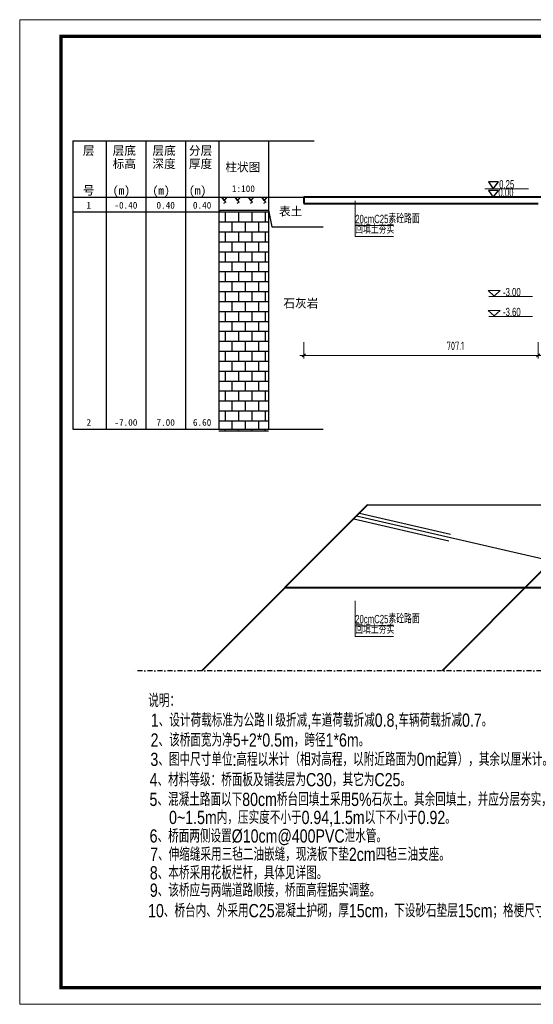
# Model space of a CAD drawing. Header units: inches. Extents: x 112594 to 193184, y 44995 to 116598.
# Tile 30 of 153: x 112988 to 114538, y 68673 to 71643. Entities that reach past the tile are written whole.
import ezdxf
from ezdxf.enums import TextEntityAlignment as Align

# ---------------------------------------------------------------- set-up
doc = ezdxf.new("R2010")
doc.units = ezdxf.units.IN
doc.header["$MEASUREMENT"] = 0
doc.linetypes.add('DASHDOTX2', pattern=[2, 1, -0.5, 0, -0.5])
doc.layers.get('0').update_dxf_attribs({"lineweight": 15})
for name, color, linetype in [('1', 7, 'Continuous'), ('6', 7, 'Continuous'), ('轴线', 3, 'DASHDOTX2')]:
    doc.layers.add(name, color=color, linetype=linetype)
for name, color, linetype, lineweight in [('BM1', 7, 'Continuous', 15), ('标注', 7, 'Continuous', 18), ('粗实线', 7, 'Continuous', 35), ('细实线', 4, 'Continuous', 25), ('轮廓线', 1, 'Continuous', 40)]:
    doc.layers.add(name, color=color, linetype=linetype, lineweight=lineweight)
doc.styles.add('hz-e', font='hztxt_e.shx', dxfattribs={"width": 0.75, "bigfont": 'hztxt.shx'})
doc.styles.add('HZTXT', font='tssdeng.shx', dxfattribs={"width": 0.75, "bigfont": 'hztxt.shx'})
doc.styles.get("Standard").update_dxf_attribs({"font": 'hztxt_e.shx', "width": 0.7, "bigfont": 'hztxt.shx'})
doc.styles.add('楷体', font='SimSun.ttf', dxfattribs={"width": 0.85})
doc.dimstyles.new('3', dxfattribs={"dimtxt": 25, "dimasz": 12, "dimexe": 10, "dimexo": 30, "dimgap": 5, "dimtad": 1, "dimdec": 0, "dimzin": 0, "dimdsep": 46, "dimtxsty": 'HZTXT', "dimblk": 'ARCHTICK', "dimcen": 0, "dimclrt": 7, "dimazin": 2, "dimtfac": 1, "dimtdec": 0, "dimtix": 1, "dimtmove": 2, "dimatfit": 3, "dimfxl": 250, "dimtolj": 1, "dimtzin": 0, "dimarcsym": 0})
doc.dimstyles.new('ISO-25', dxfattribs={"dimtxt": 25, "dimasz": 10, "dimexe": 10, "dimexo": 12, "dimgap": 4, "dimtad": 1, "dimdec": 0, "dimdsep": 46, "dimtxsty": 'HZTXT', "dimblk": 'OBLIQUE', "dimcen": 2.5, "dimdle": 12, "dimclrd": 3, "dimclre": 3, "dimclrt": 3, "dimadec": 0, "dimazin": 0, "dimtfac": 1, "dimtdec": 0, "dimtmove": 2, "dimatfit": 3, "dimfxl": 40, "dimfxlon": 1, "dimarcsym": 0})

# ---------------------------------------------------------------- blocks, each defined once
blk = doc.blocks.new('三角形')
at = {"layer": '轮廓线', "color": 0, "lineweight": 20}
for p, q in [((24441.9, 199232.1), (24477.5, 199232.1)), ((24459.3, 199208.6), (24441.9, 199232.1)), ((24477.5, 199232.1), (24459.3, 199208.6))]:
    blk.add_line(p, q, dxfattribs=at)
blk = doc.blocks.new('hjytkl')
at = {"layer": '细实线'}
for p, q in [((71530.6, -4116), (71519.3, -4095.3)), ((71519.3, -4095.3), (71540.6, -4095.3)), ((71540.6, -4095.3), (71530.6, -4116))]:
    blk.add_line(p, q, dxfattribs=at)
blk = doc.blocks.new('_ArchTick')
at = {"color": 0, "linetype": 'ByBlock', "const_width": 0.15}
blk.add_lwpolyline([(-0.5, -0.5), (0.5, 0.5)], dxfattribs=at)
blk = doc.blocks.new('*D375')
at = {"color": 0, "lineweight": -2}
blk.add_arc((115235.2, 69679.1), 149.3, 360, 57.6267, dxfattribs=at)
at = {"color": 0, "lineweight": -2, "xscale": 12, "yscale": 12, "zscale": 12}
for p, rotation in [((115315.1, 69805.2), 147.626692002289), ((115384.5, 69679.1), 269.9999999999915)]:
    blk.add_blockref('_ArchTick', p, dxfattribs=dict(at, rotation=rotation))
at = {"color": 7, "insert": (115381.3, 69759.5), "char_height": 25, "attachment_point": 5, "rotation": 298.8133, "style": 'HZTXT'}
blk.add_mtext('\\A1;57.63°', dxfattribs=at)
blk = doc.blocks.new('*D376')
at = {"color": 0, "lineweight": -2}
for p, q in [((114868.9, 69979.1), (114819.6, 69979.1)), ((114829.6, 69929.1), (114829.6, 69979.1)), ((114789.6, 69929.1), (114839.6, 69929.1))]:
    blk.add_line(p, q, dxfattribs=at)
at = {"color": 0, "lineweight": -2, "xscale": 12, "yscale": 12, "zscale": 12}
for p, rotation in [((114829.6, 69979.1), 90), ((114829.6, 69929.1), 270)]:
    blk.add_blockref('_ArchTick', p, dxfattribs=dict(at, rotation=rotation))
at = {"color": 7, "insert": (114812.1, 69954.1), "char_height": 25, "attachment_point": 5, "rotation": 90, "style": 'HZTXT'}
blk.add_mtext('\\A1;50', dxfattribs=at)
blk = doc.blocks.new('_Oblique')
at = {"color": 0, "linetype": 'ByBlock', "lineweight": -2}
blk.add_line((-0.5, -0.5), (0.5, 0.5), dxfattribs=at)
blk = doc.blocks.new('*D2353')
at = {"layer": '细实线', "color": 3, "lineweight": 15}
for p, q in [((113845.8, 70670.4), (113845.8, 70620.4)), ((114552.9, 70670.4), (114552.9, 70620.4)), ((114564.9, 70630.4), (113833.8, 70630.4))]:
    blk.add_line(p, q, dxfattribs=at)
at = {"layer": '细实线', "color": 3, "lineweight": 15, "xscale": 10, "yscale": 10, "zscale": 10}
for p, rotation in [((113845.8, 70630.4), 179.9999999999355), ((114552.9, 70630.4), 359.9999999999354)]:
    blk.add_blockref('_Oblique', p, dxfattribs=dict(at, rotation=rotation))
at = {"layer": '细实线', "color": 3, "insert": (114302.9, 70659.1), "char_height": 25, "attachment_point": 5, "style": 'HZTXT'}
blk.add_mtext('707.1', dxfattribs=at)

msp = doc.modelspace()

# ---------------------------------------------------------------- linework, layer by layer
for p, q in [((114391.52918, 71132.92667), (114523.40898, 71132.92667)), ((114403.6109, 70807.92964), (114535.49071, 70807.92964)), ((114403.6109, 70747.92964), (114535.49071, 70747.92964)), ((112988.05527, 68672.85307), (117188.02675, 68672.85307))]:
    msp.add_line(p, q)
at = {"lineweight": -3}
for p, q in [((114013.61712, 70154.60745), (114288.29449, 70091.27711)), ((113996.32585, 70137.31618), (114283.63621, 70071.07315)), ((114004.97148, 70145.96182), (114593.9921, 70010.15567))]:
    msp.add_line(p, q, dxfattribs=at)
at = {"layer": '1'}
for p, q in [((113148.62438, 71277.92667), (113148.62438, 70407.92667)), ((113148.62438, 71277.92667), (113876.77285, 71277.92667)), ((113148.62438, 71277.92667), (113876.77285, 71277.92667)), ((113248.62438, 71277.92667), (113248.62438, 70407.92667)), ((113368.62438, 71277.92667), (113368.62438, 70407.92667)), ((113488.62438, 71277.92667), (113488.62438, 70407.92667)), ((113588.62438, 71277.92667), (113588.62438, 70407.92667)), ((113738.62438, 71277.92667), (113738.62438, 70407.92667)), ((113148.62438, 71107.92667), (113863.35802, 71107.92667))]:
    msp.add_line(p, q, dxfattribs=at)
at = {"layer": '6'}
for p, q in [((113598.62438, 71107.92667), (113613.62438, 71107.92667)), ((113605.62438, 71097.92667), (113598.62438, 71107.92667)), ((113598.62438, 71107.92667), (113605.62438, 71097.92667)), ((113613.62438, 71107.92667), (113605.62438, 71097.92667)), ((113638.62438, 71107.92667), (113653.62438, 71107.92667)), ((113645.62438, 71097.92667), (113638.62438, 71107.92667)), ((113638.62438, 71107.92667), (113645.62438, 71097.92667)), ((113653.62438, 71107.92667), (113645.62438, 71097.92667)), ((113678.62438, 71107.92667), (113693.62438, 71107.92667)), ((113685.62438, 71097.92667), (113678.62438, 71107.92667)), ((113678.62438, 71107.92667), (113685.62438, 71097.92667)), ((113693.62438, 71107.92667), (113685.62438, 71097.92667)), ((113718.62438, 71107.92667), (113733.62438, 71107.92667)), ((113725.62438, 71097.92667), (113718.62438, 71107.92667)), ((113718.62438, 71107.92667), (113725.62438, 71097.92667)), ((113733.62438, 71107.92667), (113725.62438, 71097.92667)), ((113610.62438, 71092.92667), (113603.62438, 71087.92667)), ((113605.62438, 71097.92667), (113610.62438, 71092.92667)), ((113650.62438, 71092.92667), (113643.62438, 71087.92667)), ((113645.62438, 71097.92667), (113650.62438, 71092.92667)), ((113690.62438, 71092.92667), (113683.62438, 71087.92667)), ((113685.62438, 71097.92667), (113690.62438, 71092.92667)), ((113730.62438, 71092.92667), (113723.62438, 71087.92667)), ((113725.62438, 71097.92667), (113730.62438, 71092.92667)), ((113148.62438, 71062.92667), (113588.62438, 71062.92667)), ((113588.62438, 71062.92667), (113593.62438, 71067.92667)), ((113588.62438, 71062.92667), (113738.62438, 71062.92667)), ((113593.62438, 71067.92667), (113738.62438, 71067.92667)), ((113608.62438, 71062.92667), (113608.62438, 71032.92667)), ((113648.62438, 71062.92667), (113648.62438, 71032.92667)), ((113688.62438, 71062.92667), (113688.62438, 71032.92667)), ((113728.62438, 71062.92667), (113728.62438, 71032.92667)), ((113738.62438, 71067.92667), (113748.62438, 71017.92667)), ((113588.62438, 71032.92667), (113738.62438, 71032.92667)), ((113628.62438, 71032.92667), (113628.62438, 71002.92667)), ((113668.62438, 71032.92667), (113668.62438, 71002.92667)), ((113708.62438, 71032.92667), (113708.62438, 71002.92667)), ((113748.62438, 71017.92667), (113903.67115, 71017.92667)), ((113588.62438, 71002.92667), (113738.62438, 71002.92667)), ((113608.62438, 71002.92667), (113608.62438, 70972.92667)), ((113648.62438, 71002.92667), (113648.62438, 70972.92667)), ((113688.62438, 71002.92667), (113688.62438, 70972.92667)), ((113728.62438, 71002.92667), (113728.62438, 70972.92667)), ((113588.62438, 70972.92667), (113738.62438, 70972.92667)), ((113628.62438, 70972.92667), (113628.62438, 70942.92667)), ((113668.62438, 70972.92667), (113668.62438, 70942.92667)), ((113708.62438, 70972.92667), (113708.62438, 70942.92667)), ((113588.62438, 70942.92667), (113738.62438, 70942.92667)), ((113608.62438, 70942.92667), (113608.62438, 70912.92667)), ((113648.62438, 70942.92667), (113648.62438, 70912.92667)), ((113688.62438, 70942.92667), (113688.62438, 70912.92667)), ((113728.62438, 70942.92667), (113728.62438, 70912.92667)), ((113588.62438, 70912.92667), (113738.62438, 70912.92667)), ((113628.62438, 70912.92667), (113628.62438, 70882.92667)), ((113668.62438, 70912.92667), (113668.62438, 70882.92667)), ((113708.62438, 70912.92667), (113708.62438, 70882.92667)), ((113588.62438, 70882.92667), (113738.62438, 70882.92667)), ((113608.62438, 70882.92667), (113608.62438, 70852.92667)), ((113648.62438, 70882.92667), (113648.62438, 70852.92667)), ((113688.62438, 70882.92667), (113688.62438, 70852.92667)), ((113728.62438, 70882.92667), (113728.62438, 70852.92667)), ((113588.62438, 70852.92667), (113738.62438, 70852.92667)), ((113628.62438, 70852.92667), (113628.62438, 70822.92667)), ((113668.62438, 70852.92667), (113668.62438, 70822.92667)), ((113708.62438, 70852.92667), (113708.62438, 70822.92667)), ((113588.62438, 70822.92667), (113738.62438, 70822.92667)), ((113608.62438, 70822.92667), (113608.62438, 70792.92667)), ((113648.62438, 70822.92667), (113648.62438, 70792.92667)), ((113688.62438, 70822.92667), (113688.62438, 70792.92667)), ((113728.62438, 70822.92667), (113728.62438, 70792.92667)), ((113588.62438, 70792.92667), (113738.62438, 70792.92667)), ((113628.62438, 70792.92667), (113628.62438, 70762.92667)), ((113668.62438, 70792.92667), (113668.62438, 70762.92667)), ((113708.62438, 70792.92667), (113708.62438, 70762.92667)), ((113588.62438, 70762.92667), (113738.62438, 70762.92667)), ((113608.62438, 70762.92667), (113608.62438, 70732.92667)), ((113648.62438, 70762.92667), (113648.62438, 70732.92667)), ((113688.62438, 70762.92667), (113688.62438, 70732.92667)), ((113728.62438, 70762.92667), (113728.62438, 70732.92667)), ((113588.62438, 70732.92667), (113738.62438, 70732.92667)), ((113628.62438, 70732.92667), (113628.62438, 70702.92667)), ((113668.62438, 70732.92667), (113668.62438, 70702.92667)), ((113708.62438, 70732.92667), (113708.62438, 70702.92667)), ((113588.62438, 70702.92667), (113738.62438, 70702.92667)), ((113608.62438, 70702.92667), (113608.62438, 70672.92667)), ((113648.62438, 70702.92667), (113648.62438, 70672.92667)), ((113688.62438, 70702.92667), (113688.62438, 70672.92667)), ((113728.62438, 70702.92667), (113728.62438, 70672.92667)), ((113588.62438, 70672.92667), (113738.62438, 70672.92667)), ((113628.62438, 70672.92667), (113628.62438, 70642.92667)), ((113668.62438, 70672.92667), (113668.62438, 70642.92667)), ((113708.62438, 70672.92667), (113708.62438, 70642.92667)), ((113588.62438, 70642.92667), (113738.62438, 70642.92667)), ((113608.62438, 70642.92667), (113608.62438, 70612.92667)), ((113648.62438, 70642.92667), (113648.62438, 70612.92667)), ((113688.62438, 70642.92667), (113688.62438, 70612.92667)), ((113728.62438, 70642.92667), (113728.62438, 70612.92667)), ((113588.62438, 70612.92667), (113738.62438, 70612.92667)), ((113628.62438, 70612.92667), (113628.62438, 70582.92667)), ((113668.62438, 70612.92667), (113668.62438, 70582.92667)), ((113708.62438, 70612.92667), (113708.62438, 70582.92667)), ((113588.62438, 70582.92667), (113738.62438, 70582.92667)), ((113608.62438, 70582.92667), (113608.62438, 70552.92667)), ((113648.62438, 70582.92667), (113648.62438, 70552.92667)), ((113688.62438, 70582.92667), (113688.62438, 70552.92667)), ((113728.62438, 70582.92667), (113728.62438, 70552.92667)), ((113588.62438, 70552.92667), (113738.62438, 70552.92667)), ((113628.62438, 70552.92667), (113628.62438, 70522.92667)), ((113668.62438, 70552.92667), (113668.62438, 70522.92667)), ((113708.62438, 70552.92667), (113708.62438, 70522.92667)), ((113588.62438, 70522.92667), (113738.62438, 70522.92667)), ((113608.62438, 70522.92667), (113608.62438, 70492.92667)), ((113648.62438, 70522.92667), (113648.62438, 70492.92667)), ((113688.62438, 70522.92667), (113688.62438, 70492.92667)), ((113728.62438, 70522.92667), (113728.62438, 70492.92667)), ((113588.62438, 70492.92667), (113738.62438, 70492.92667)), ((113628.62438, 70492.92667), (113628.62438, 70462.92667)), ((113668.62438, 70492.92667), (113668.62438, 70462.92667)), ((113708.62438, 70492.92667), (113708.62438, 70462.92667)), ((113588.62438, 70462.92667), (113738.62438, 70462.92667)), ((113608.62438, 70462.92667), (113608.62438, 70432.92667)), ((113648.62438, 70462.92667), (113648.62438, 70432.92667)), ((113688.62438, 70462.92667), (113688.62438, 70432.92667)), ((113728.62438, 70462.92667), (113728.62438, 70432.92667)), ((113588.62438, 70432.92667), (113738.62438, 70432.92667)), ((113628.62438, 70432.92667), (113628.62438, 70407.92667)), ((113668.62438, 70432.92667), (113668.62438, 70407.92667)), ((113708.62438, 70432.92667), (113708.62438, 70407.92667)), ((113148.62438, 70407.92667), (113588.62438, 70407.92667)), ((113588.62438, 70407.92667), (113593.62438, 70407.92667)), ((113588.62438, 70402.92667), (113738.62438, 70402.92667)), ((113593.62438, 70407.92667), (113738.62438, 70407.92667)), ((113608.62438, 70402.92667), (113608.62438, 70407.92667)), ((113648.62438, 70402.92667), (113648.62438, 70407.92667)), ((113688.62438, 70402.92667), (113688.62438, 70407.92667)), ((113728.62438, 70402.92667), (113728.62438, 70407.92667)), ((113738.62438, 70407.92667), (113748.62438, 70407.92667)), ((113748.62438, 70407.92667), (113903.67115, 70407.92667))]:
    msp.add_line(p, q, dxfattribs=at)
at = {"layer": 'BM1', "color": 0, "linetype": 'Continuous'}
for p, q in [((117188.02675, 71642.85004), (112988.05527, 71642.85004)), ((112988.05527, 71642.85004), (112988.05527, 68672.85307)), ((112988.05527, 71642.85004), (112988.05527, 68672.85307)), ((112988.05527, 71642.85004), (112988.05527, 68672.85307))]:
    msp.add_line(p, q, dxfattribs=at)
at = {"layer": 'BM1', "color": 0, "linetype": 'Continuous', "const_width": 9.99898}
msp.add_lwpolyline([(113113.04252, 68722.84797), (113113.04252, 71592.85514), (117138.03185, 71592.85514), (117138.03185, 68722.84797)], close=True, dxfattribs=at)
at = {"layer": '标注', "color": 9, "ltscale": 0.5}
for p, q in [((114000.15087, 71021.74792), (114116.63905, 71021.74792)), ((114000.15087, 70988.75377), (114116.63905, 70988.75377)), ((114000.15087, 69814.91423), (114116.63905, 69814.91423)), ((114000.15087, 69781.92008), (114116.63905, 69781.92008))]:
    msp.add_line(p, q, dxfattribs=at)
for points in [[(114000.15087, 70988.75377), (114000.15087, 71096.36466), (114000.15087, 71096.36466)], [(114000.15087, 69781.92008), (114000.15087, 69889.53097), (114000.15087, 69889.53097)]]:
    msp.add_lwpolyline(points, dxfattribs=at)
at = {"layer": '细实线'}
msp.add_line((114038.12692, 70179.11725), (115054.76686, 70179.11725), dxfattribs=at)
at = {"layer": '轮廓线'}
for p, q in [((114552.91919, 71107.92667), (113845.81919, 71107.92667)), ((113845.81919, 71107.92667), (113845.81919, 71087.92667)), ((114623.68919, 71107.92667), (114387.73428, 71107.92667)), ((113845.81919, 71087.92667), (114552.91919, 71087.92667)), ((114038.12692, 70179.11725), (113538.12692, 69679.11725)), ((114562.95368, 69979.11725), (114262.95368, 69679.11725)), ((115184.76898, 69929.11725), (113788.12692, 69929.11725))]:
    msp.add_line(p, q, dxfattribs=at)
at = {"layer": '轴线', "ltscale": 15}
msp.add_line((116579.27721, 69679.11725), (113334.53111, 69679.11725), dxfattribs=at)

# ---------------------------------------------------------------- block references
at = {"extrusion": (0, 0, -1), "xscale": 1.018080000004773, "yscale": 0.7200000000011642, "zscale": -0.7200000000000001}
for p in [(-139321.50054, -72620.98762), (-139321.50054, -72680.98762)]:
    msp.add_blockref('三角形', p, dxfattribs=at)
at = {"layer": '粗实线', "extrusion": (0, 0, -1), "xscale": 1.414000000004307, "zscale": -1}
for p in [(-215561.56003, 75248.62207), (-215561.56003, 75223.10942)]:
    msp.add_blockref('hjytkl', p, dxfattribs=at)

# ---------------------------------------------------------------- texts
at = {"width": 0.7}
for s, p in [('0.00', (114432.84447, 71108.89363)), ('0.25', (114435.14709, 71133.89363)), ('-3.00', (114446.74991, 70808.63099)), ('-3.60', (114446.74991, 70748.63099))]:
    msp.add_text(s, height=25, dxfattribs=at).set_placement(p)
for s, p in [('20cmC25素砼路面', (114000.65087, 71021.74792)), ('回填土夯实', (114000.65087, 70989.98242)), ('20cmC25素砼路面', (114000.65087, 69814.91423)), ('回填土夯实', (114000.65087, 69783.14873))]:
    msp.add_text(s, height=25, dxfattribs=at).set_placement(p, align=Align.BOTTOM_LEFT)
at = {"style": 'hz-e', "width": 0.8}
for s, p in [('说明：', (113376.17893, 69569.1128)), ('1、设计荷载标准为公路Ⅱ级折减,车道荷载折减0.8,车辆荷载折减0.7。', (113383.93894, 69509.94114)), ('2、该桥面宽为净5+2*0.5m，跨径1*6m。', (113383.18311, 69450.08031)), ('3、图中尺寸单位:高程以米计（相对高程，以附近路面为0m起算），其余以厘米计。', (113382.63353, 69391.7606)), ('4、材料等级：桥面板及铺装层为C30，其它为C25。', (113380.37533, 69330.44091)), ('5、混凝土路面以下80cm桥台回填土采用5%%%石灰土。其余回填土，并应分层夯实，', (113379.88289, 69271.0168)), ('0~1.5m内，压实度不小于0.94,1.5m以下不小于0.92。', (113438.91773, 69216.60167)), ('6、桥面两侧设置%%c10cm@400PVC泄水管。', (113380.21989, 69160.6824)), ('7、伸缩缝采用三毡二油嵌缝，现浇板下垫2cm四毡三油支座。', (113381.75102, 69105.33161)), ('8、本桥采用花板栏杆，具体见详图。', (113380.86474, 69049.49315)), ('9、该桥应与两端道路顺接，桥面高程据实调整。', (113380.86474, 68997.07043)), ('10、桥台内、外采用C25混凝土护砌，厚15cm，下设砂石垫层15cm；格梗尺寸为30*50cm。', (113375.4814, 68935.35927))]:
    msp.add_text(s, height=40, dxfattribs=at).set_placement(p)
at = {"layer": '1', "style": '楷体'}
for s, height, p in [('层', 25.84, (113178.62438, 71234.92667)), ('层底', 25.84, (113268.62438, 71234.92667)), ('层底', 25.84, (113388.62438, 71234.92667)), ('分层', 25.84, (113498.62438, 71234.92667)), ('标高', 25.84, (113268.62438, 71194.92667)), ('深度', 25.84, (113388.62438, 71194.92667)), ('厚度', 25.84, (113498.62438, 71194.92667)), ('柱状图', 25.84, (113608.62438, 71184.92667)), ('号', 25.84, (113178.62438, 71114.92667)), ('(m)', 25.84, (113268.62438, 71114.92667)), ('(m)', 25.84, (113388.62438, 71114.92667)), ('(m)', 25.84, (113498.62438, 71114.92667)), ('1:100', 20.4, (113628.62438, 71122.92667))]:
    msp.add_text(s, height=height, dxfattribs=at).set_placement(p)
at = {"layer": '6', "style": '楷体'}
for s, height, p in [('1', 20.4, (113189.62438, 71072.92667)), ('表土', 25.84, (113770.6858, 71051.69967)), ('石灰岩', 25.84, (113783.9232, 70774.3173)), ('2', 20.4, (113189.62438, 70417.92667))]:
    msp.add_text(s, height=height, dxfattribs=at).set_placement(p)
for s, p in [('-0.40', (113308.62438, 71072.92667)), ('0.40', (113428.62438, 71072.92667)), ('0.40', (113538.62438, 71072.92667)), ('-7.00', (113308.62438, 70417.92667)), ('7.00', (113428.62438, 70417.92667)), ('6.60', (113538.62438, 70417.92667))]:
    msp.add_text(s, height=20.4, dxfattribs=at).set_placement(p, align=Align.CENTER)

# ---------------------------------------------------------------- dimensions: what is measured, and where the dimension line sits
dim = msp.add_angular_dim_2l(base=(115376.14694, 69728.23057), line1=((116579.27721, 69679.11725), (113674.8068, 69679.11725)), line2=((115449.55048, 70017.25413), (115235.18319, 69679.11725)), dimstyle='3', override={"dimfxl": 40, "dimfxlon": 1})
dim.commit()
dim.dimension.update_dxf_attribs({"geometry": '*D375', "text_midpoint": (115381.31014, 69759.49555)})
dim = msp.add_linear_dim(base=(114829.57285, 69979.11725), p1=(114101.84582, 69929.11725), p2=(114898.86133, 69979.11725), angle=90, dimstyle='3', override={"dimfxl": 40, "dimfxlon": 1})
dim.commit()
dim.dimension.update_dxf_attribs({"geometry": '*D376', "text_midpoint": (114812.07285, 69954.11725)})
at = {"layer": '细实线'}
dim = msp.add_linear_dim(base=(113845.81919, 70630.43134), p1=(114552.91919, 70751.93141), p2=(113845.81919, 70751.93141), angle=180, dimstyle='ISO-25', override={"dimexo": 10, "dimgap": 5, "dimdec": 2, "dimlwd": 15, "dimlwe": 15}, dxfattribs=at)
dim.commit()
dim.dimension.update_dxf_attribs({"geometry": '*D2353', "text_midpoint": (114302.91919, 70659.13234), "dimtype": 160})

doc.saveas('drawing.dxf')
